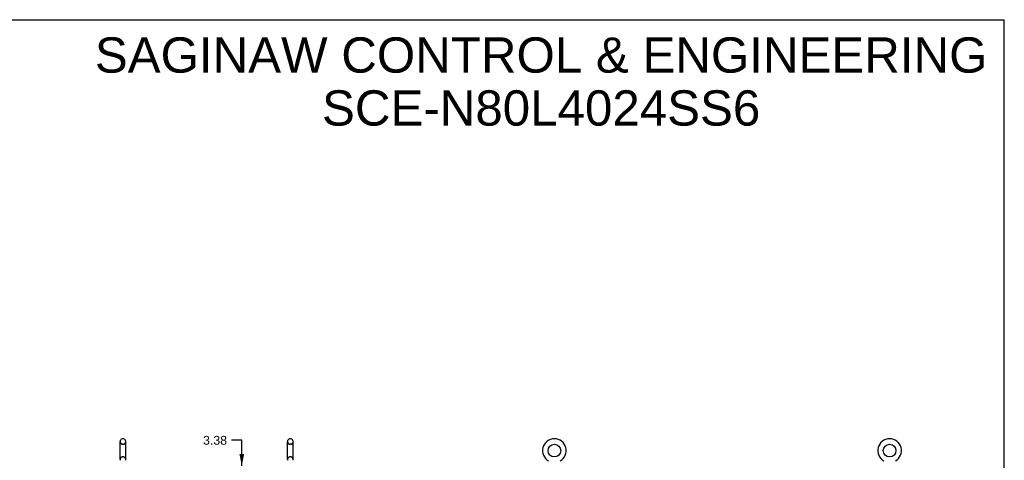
# Model space of a CAD drawing. Header units: inches. Extents: x 0 to 218, y 0 to 141.
# Tile 114 of 114: x 111 to 218, y 93 to 141. Entities that reach past the tile are written whole.
import ezdxf

# ---------------------------------------------------------------- set-up
doc = ezdxf.new("R2010")
doc.units = ezdxf.units.IN
doc.header["$LTSCALE"] = 11.987179
doc.header["$MEASUREMENT"] = 0
doc.linetypes.add('HIDDEN', pattern=[0.2, 0.1, -0.1])
doc.layers.get('0').update_dxf_attribs({"linetype": 'CONTINUOUS'})
doc.layers.add('DEFAULT_2', color=8, linetype='HIDDEN')
doc.layers.add('DIMENSIONS', color=7, linetype='CONTINUOUS')
doc.styles.get("Standard").update_dxf_attribs({"font": 'arial.ttf'})
doc.dimstyles.new('DIMSTYLE_1', dxfattribs={"dimtxt": 0.961538, "dimasz": 1.282051, "dimexe": 0.09, "dimexo": 0.07, "dimgap": 0.0375, "dimtad": 0, "dimtih": 1, "dimtoh": 1, "dimzin": 4, "dimdsep": 46, "dimtxsty": 'Standard', "dimblk": '_FILLED', "dimblk1": '_FILLED', "dimblk2": '_FILLED', "dimcen": 0.09, "dimadec": 3, "dimazin": 1, "dimtfac": 1, "dimtdec": 3, "dimtofl": 0, "dimtmove": 0, "dimatfit": 3, "dimldrblk": '_FILLED', "dimfxl": 0, "dimtolj": 1, "dimtzin": 4, "dimarcsym": 0})

# ---------------------------------------------------------------- blocks, each defined once
blk = doc.blocks.new('_FILLED')
at = {"color": 0, "linetype": 'ByBlock'}
blk.add_solid([(0, 0), (-1, 0.2), (-1, -0.2)], dxfattribs=at)
blk = doc.blocks.new('*D11')
at = {"layer": 'DIMENSIONS', "color": 2, "linetype": 'Continuous'}
for p, q in [((134.82, 95.2), (133.7, 95.2)), ((134.82, 92.42), (134.82, 95.2)), ((134.82, 89.05), (134.82, 86.48))]:
    blk.add_line(p, q, dxfattribs=at)
at = {"layer": 'DIMENSIONS', "color": 2, "linetype": 'Continuous', "xscale": 1.2820512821, "yscale": 1.2820512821, "zscale": 1.2820512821}
for p, rotation in [((134.82, 92.42), 270), ((134.82, 89.05), 90)]:
    blk.add_blockref('_FILLED', p, dxfattribs=dict(at, rotation=rotation))
at = {"layer": 'DIMENSIONS', "color": 2, "linetype": 'Continuous', "insert": (133.21, 95.68), "char_height": 0.962, "width": 2.613, "attachment_point": 3, "line_spacing_factor": 0.9}
blk.add_mtext('3.38', dxfattribs=at)

msp = doc.modelspace()

# ---------------------------------------------------------------- linework, layer by layer
at = {"color": 7, "linetype": 'Continuous'}
for p, q in [((0, 141.026), (217.949, 141.026)), ((217.949, 0), (217.949, 141.026)), ((121.552, 93.092), (121.552, 95.067)), ((121.902, 95.367), (121.814, 95.367)), ((122.164, 93.092), (122.164, 95.067)), ((139.802, 93.092), (139.802, 95.067)), ((140.152, 95.367), (140.064, 95.367)), ((140.414, 93.092), (140.414, 95.067))]:
    msp.add_line(p, q, dxfattribs=at)
for centre in [(168.9, 94.079), (205.442, 94.079)]:
    msp.add_circle(centre, 0.688, dxfattribs=at)
for centre, radius, start, end in [((121.858, 95.067), 0.306, 105.63034, 180), ((121.814, 95.223), 0.144, 90, 105.63034), ((121.902, 95.223), 0.144, 74.36966, 90), ((121.858, 95.067), 0.306, 0, 74.36966), ((140.108, 95.067), 0.306, 105.63034, 180), ((140.064, 95.223), 0.144, 90, 105.63034), ((140.152, 95.223), 0.144, 74.36966, 90), ((140.108, 95.067), 0.306, 0, 74.36966), ((168.9, 94.079), 1.288, 299.50527, 240.49473), ((205.442, 94.079), 1.288, 299.50527, 240.49473), ((121.858, 93.092), 0.306, 180, 193.20532), ((121.858, 93.092), 0.306, 346.79468, 360), ((140.108, 93.092), 0.306, 180, 193.20532), ((140.108, 93.092), 0.306, 346.79468, 360)]:
    msp.add_arc(centre, radius, start, end, dxfattribs=at)
at = {"layer": 'DEFAULT_2', "color": 8, "linetype": 'HIDDEN'}
for p, q in [((121.902, 94.767), (121.814, 94.767)), ((140.152, 94.767), (140.064, 94.767)), ((121.902, 93.392), (121.814, 93.392)), ((140.152, 93.392), (140.064, 93.392))]:
    msp.add_line(p, q, dxfattribs=at)
for centre, radius, start, end in [((121.858, 95.067), 0.306, 180, 254.36966), ((121.814, 94.911), 0.144, 254.36966, 270), ((121.902, 94.911), 0.144, 270, 285.63034), ((121.858, 95.067), 0.306, 285.63034, 360), ((140.108, 95.067), 0.306, 180, 254.36966), ((140.064, 94.911), 0.144, 254.36966, 270), ((140.152, 94.911), 0.144, 270, 285.63034), ((140.108, 95.067), 0.306, 285.63034, 360), ((121.814, 93.248), 0.144, 90, 105.63034), ((121.902, 93.248), 0.144, 74.36966, 90), ((140.064, 93.248), 0.144, 90, 105.63034), ((140.152, 93.248), 0.144, 74.36966, 90), ((121.858, 93.092), 0.306, 105.63034, 180), ((121.858, 93.092), 0.306, 0, 74.36966), ((140.108, 93.092), 0.306, 105.63034, 180), ((140.108, 93.092), 0.306, 0, 74.36966)]:
    msp.add_arc(centre, radius, start, end, dxfattribs=at)

# ---------------------------------------------------------------- texts
at = {"layer": 'DIMENSIONS', "color": 2, "linetype": 'Continuous', "insert": (167.456, 139.102), "char_height": 3.84615, "width": 97.14041, "attachment_point": 2, "line_spacing_factor": 0.9}
msp.add_mtext('SAGINAW CONTROL & ENGINEERING\\PSCE-N80L4024SS6', dxfattribs=at)

# ---------------------------------------------------------------- dimensions: what is measured, and where the dimension line sits
at = {"layer": 'DIMENSIONS', "color": 2, "linetype": 'Continuous'}
dim = msp.add_linear_dim(base=(134.817008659, 89.046294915), p1=(142.870873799, 92.421294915), p2=(140.732873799, 89.046294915), angle=270, dimstyle='DIMSTYLE_1', dxfattribs=at)
dim.commit()
dim.dimension.update_dxf_attribs({"geometry": '*D11', "text_midpoint": (131.904927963, 95.198638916), "dimtype": 160})

doc.saveas('drawing.dxf')
